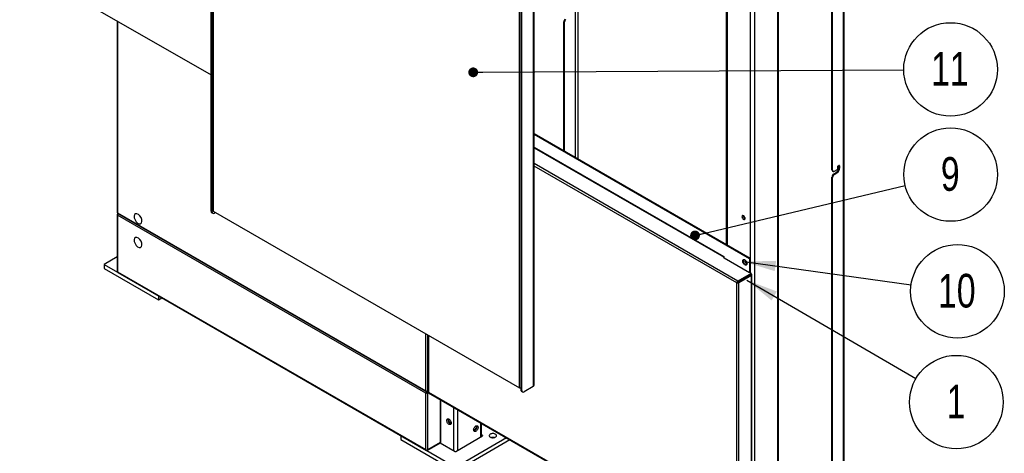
# Paper-space layout 'Sheet2' of a CAD drawing. Header units: millimetres. Extents: x 7 to 291, y 7 to 204.
# Tile 3 of 9: x 62 to 164, y 78 to 123. Entities that reach past the tile are written whole.
import ezdxf

# ---------------------------------------------------------------- set-up
doc = ezdxf.new("R2010")
doc.units = ezdxf.units.MM
doc.layers.add('DRAWING', color=7, linetype='Continuous')
doc.styles.add('SLDTEXTSTYLE1', font='TXT', dxfattribs={"width": 0.75})
doc.dimstyles.new('SLDDIMSTYLE2', dxfattribs={"dimtxt": 0.18, "dimasz": 3.302, "dimexe": 0, "dimexo": 0.0625, "dimgap": 0, "dimtad": 0, "dimtih": 1, "dimtoh": 1, "dimdec": 0, "dimrnd": 1e-09, "dimzin": 0, "dimdsep": 46, "dimtxsty": 'Standard', "dimsah": 1, "dimcen": 0.09, "dimadec": 0, "dimazin": 0, "dimtfac": 3.302, "dimtdec": 0, "dimtofl": 0, "dimtmove": 0, "dimatfit": 3, "dimfxl": 1, "dimfrac": 2, "dimtolj": 1, "dimtzin": 0, "dimarcsym": 0})
doc.dimstyles.new('SLDDIMSTYLE3', dxfattribs={"dimtxt": 0.18, "dimasz": 1.016, "dimexe": 0, "dimexo": 0.0625, "dimgap": 0, "dimtad": 0, "dimtih": 1, "dimtoh": 1, "dimdec": 0, "dimrnd": 1e-09, "dimzin": 0, "dimdsep": 46, "dimtxsty": 'Standard', "dimblk1": 'DOT', "dimblk2": 'DOT', "dimsah": 1, "dimcen": 0.09, "dimadec": 0, "dimazin": 0, "dimtfac": 1.016, "dimtdec": 0, "dimtofl": 0, "dimtmove": 0, "dimatfit": 3, "dimldrblk": 'DOT', "dimfxl": 1, "dimfrac": 2, "dimtolj": 1, "dimtzin": 0, "dimarcsym": 0})

# ---------------------------------------------------------------- blocks, each defined once
blk = doc.blocks.new('SW_NOTE_0_8')
at = {"layer": 'DRAWING', "color": 0}
blk.add_circle((4.86, 0.03), 4.86, dxfattribs=at)
at = {"layer": 'DRAWING', "color": 0, "insert": (4.79, 1.84), "char_height": 3.5, "attachment_point": 2, "style": 'SLDTEXTSTYLE1'}
blk.add_mtext('11', dxfattribs=at)
blk = doc.blocks.new('_Dot')
at = {"color": 0, "linetype": 'ByBlock', "lineweight": -2}
blk.add_line((-0.5, 0), (-1, 0), dxfattribs=at)
at = {"color": 0, "linetype": 'ByBlock', "const_width": 0.5}
blk.add_lwpolyline([(-0.25, 0, 1), (0.25, 0, 1)], format="xyb", close=True, dxfattribs=at)
blk = doc.blocks.new('SW_NOTE_0_11')
at = {"layer": 'DRAWING', "color": 0}
blk.add_circle((4.73, 1.13), 4.86, dxfattribs=at)
at = {"layer": 'DRAWING', "color": 0, "insert": (4.69, 2.94), "char_height": 3.5, "attachment_point": 2, "style": 'SLDTEXTSTYLE1'}
blk.add_mtext('9', dxfattribs=at)
blk = doc.blocks.new('SW_NOTE_0_12')
at = {"layer": 'DRAWING', "color": 0}
blk.add_circle((4.2, -2.45), 4.86, dxfattribs=at)
at = {"layer": 'DRAWING', "color": 0, "insert": (4.16, -0.64), "char_height": 3.5, "attachment_point": 2, "style": 'SLDTEXTSTYLE1'}
blk.add_mtext('1', dxfattribs=at)
blk = doc.blocks.new('SW_NOTE_0_13')
at = {"layer": 'DRAWING', "color": 0}
blk.add_circle((4.81, -0.67), 4.86, dxfattribs=at)
at = {"layer": 'DRAWING', "color": 0, "insert": (4.74, 1.14), "char_height": 3.5, "attachment_point": 2, "style": 'SLDTEXTSTYLE1'}
blk.add_mtext('10', dxfattribs=at)

psp = doc.layouts.new('Sheet2')

# ---------------------------------------------------------------- linework, layer by layer
at = {"color": 7, "linetype": 'Continuous', "lineweight": 25}
for p, q in [((81.57, 103.25), (81.57, 146.24)), ((147.21, 69.42), (147.21, 147.02)), ((147.29, 69.59), (147.29, 147.1)), ((81.68, 103.19), (81.68, 146.18)), ((81.78, 145.79), (81.78, 103.25)), ((146.02, 107.54), (146.02, 144.75)), ((146.09, 107.5), (146.09, 144.71)), ((140.47, 62.04), (140.47, 143.3)), ((135.06, 140.18), (135.06, 99.82)), ((61.69, 128.88), (81.57, 117.41)), ((115.02, 128.61), (115.02, 85.05)), ((115.12, 85.19), (115.12, 128.75)), ((113.6, 84.88), (113.6, 127.42)), ((113.71, 127.69), (113.71, 84.7)), ((113.81, 127.63), (113.81, 84.64)), ((71.82, 123.04), (71.82, 103.11)), ((118.16, 122.89), (118.23, 122.85)), ((118.16, 122.89), (118.16, 109.58)), ((118.23, 122.85), (118.23, 109.53)), ((115.12, 111.33), (137.55, 98.38)), ((115.12, 111.25), (137.48, 98.34)), ((115.12, 109.84), (134.83, 98.46)), ((146.02, 107.54), (146.09, 107.5)), ((146.07, 107.42), (146.15, 107.38)), ((146.56, 107.56), (146.27, 107.39)), ((146.6, 107.79), (146.6, 107.62)), ((146.76, 107.96), (146.75, 108)), ((146.76, 107.96), (146.83, 107.92)), ((146.76, 107.76), (146.76, 107.96)), ((146.76, 107.76), (146.83, 107.72)), ((146.83, 107.72), (146.83, 107.92)), ((146.02, 106.8), (146.09, 106.76)), ((146.02, 69.75), (146.02, 106.8)), ((146.09, 69.71), (146.09, 106.76)), ((146.2, 107.11), (146.47, 107.27)), ((146.2, 107.11), (146.27, 107.07)), ((146.27, 107.07), (146.54, 107.23)), ((146.47, 107.27), (146.54, 107.23)), ((71.82, 102.91), (71.82, 96.98)), ((71.86, 103.07), (103.86, 84.6)), ((71.89, 103), (71.86, 102.98)), ((103.86, 84.35), (71.86, 102.83)), ((71.86, 102.83), (71.86, 96.95)), ((71.87, 103.01), (103.91, 84.52)), ((81.57, 103.25), (81.68, 103.19)), ((81.64, 103.09), (81.75, 103.03)), ((81.78, 103.25), (113.6, 84.88)), ((82.02, 103.1), (81.92, 103.05)), ((136.83, 102.76), (136.83, 102.78)), ((71.82, 98.51), (70.45, 97.72)), ((134.77, 98.49), (134.72, 98.46)), ((134.83, 98.4), (134.72, 98.46)), ((134.83, 98.52), (134.79, 98.54)), ((134.83, 98.44), (134.79, 98.42)), ((134.83, 98.36), (134.83, 98.52)), ((137.48, 96.83), (134.83, 98.36)), ((136.88, 98.19), (136.86, 98.18)), ((137.55, 98.38), (137.48, 98.34)), ((137.48, 98.34), (137.48, 96.83)), ((137.55, 98.38), (137.55, 96.87)), ((70.45, 97.72), (71.86, 96.91)), ((70.45, 97.72), (70.45, 97.31)), ((70.45, 97.31), (76.1, 94.05)), ((137.14, 97.7), (137.15, 97.71)), ((71.86, 96.95), (103.86, 78.48)), ((71.87, 96.89), (103.91, 78.4)), ((137.65, 96.77), (136.27, 95.98)), ((137.65, 96.69), (136.27, 95.9)), ((136.28, 95.88), (137.59, 96.64)), ((136.35, 95.84), (137.66, 96.6)), ((137.55, 96.87), (137.48, 96.83)), ((137.65, 96.77), (137.52, 96.85)), ((137.59, 96.64), (137.66, 96.6)), ((137.65, 96.77), (137.65, 96.69)), ((137.66, 96.72), (137.65, 96.72)), ((137.66, 66.69), (137.66, 96.6)), ((137.7, 66.75), (137.7, 96.66)), ((136.14, 95.81), (136.21, 95.85)), ((136.14, 65.97), (136.14, 95.81)), ((136.27, 95.98), (136.27, 95.9)), ((136.35, 95.84), (136.28, 95.88)), ((136.35, 65.93), (136.35, 95.84)), ((136.53, 96.04), (136.53, 96.03)), ((76.1, 94.45), (76.1, 94.05)), ((76.1, 94.05), (76.45, 94.25)), ((104.1, 90.36), (104.1, 84.47)), ((113.6, 84.88), (113.71, 84.94)), ((113.71, 84.82), (113.6, 84.88)), ((115.02, 85.05), (114.06, 84.49)), ((103.86, 84.35), (103.93, 84.4)), ((103.86, 78.48), (103.86, 84.35)), ((104.1, 84.58), (103.99, 84.52)), ((103.99, 84.52), (103.99, 84.44)), ((104.1, 84.5), (103.99, 84.44)), ((104, 84.43), (104.1, 84.49)), ((104.07, 84.39), (104, 84.43)), ((104.1, 84.58), (104.07, 84.57)), ((104.07, 84.39), (104.14, 84.43)), ((104.07, 78.44), (104.07, 84.39)), ((104.14, 84.44), (136.14, 65.97)), ((104.15, 84.38), (136.19, 65.88)), ((113.71, 84.7), (113.81, 84.64)), ((113.78, 84.54), (113.89, 84.48)), ((105.42, 79.26), (105.42, 83.65)), ((109.64, 79.83), (109.64, 81.21)), ((101.28, 79.92), (101.28, 79.52)), ((106.97, 78.29), (109.76, 79.9)), ((109.76, 79.95), (109.64, 80.02)), ((101.28, 79.52), (106.93, 76.25)), ((103.99, 78.4), (105.37, 79.19)), ((105.38, 79.2), (104.07, 78.44)), ((105.35, 79.18), (106.9, 78.29)), ((105.37, 79.19), (105.37, 79.19)), ((106.93, 76.66), (112.23, 79.72)), ((106.93, 76.25), (112.58, 79.51)), ((103.95, 78.39), (106.93, 76.66))]:
    psp.add_line(p, q, dxfattribs=at)
at = {"color": 8, "linetype": 'Continuous', "lineweight": 25}
for p, q in [((140.38, 143.25), (140.38, 61.98)), ((119.35, 142.5), (119.35, 108.89)), ((119.63, 142.34), (119.63, 108.73)), ((137.55, 141.62), (137.55, 96.83)), ((137.98, 141.86), (137.98, 60.6)), ((135.15, 140.23), (135.15, 99.77)), ((71.86, 123.01), (71.86, 103.07)), ((115.12, 109.9), (134.79, 98.54)), ((136.27, 95.98), (115.12, 108.19)), ((136.14, 95.81), (115.12, 107.94)), ((71.86, 102.98), (71.88, 102.97)), ((137.59, 96.65), (137.59, 96.64)), ((137.65, 96.72), (137.66, 96.72)), ((103.86, 84.6), (103.86, 90.5)), ((104.07, 84.57), (104.07, 90.38)), ((104.14, 90.34), (104.14, 84.44)), ((103.99, 84.52), (103.99, 84.55)), ((105.38, 79.2), (105.38, 83.67)), ((106.72, 82.9), (106.72, 78.39)), ((107.15, 82.65), (107.15, 78.39)), ((109.55, 81.26), (109.55, 79.78)), ((109.76, 79.95), (109.76, 79.9)), ((103.99, 78.4), (103.99, 78.42))]:
    psp.add_line(p, q, dxfattribs=at)
at = {"color": 7, "linetype": 'Continuous', "lineweight": 25, "flags": 128}
for points in [[(146.83, 107.92), (146.82, 107.96), (146.8, 107.99), (146.77, 108), (146.73, 108), (146.69, 107.97), (146.65, 107.94), (146.62, 107.89), (146.6, 107.84), (146.6, 107.79)], [(137.01, 102.49), (137, 102.55), (136.98, 102.61), (136.95, 102.67), (136.91, 102.72), (136.87, 102.76), (136.82, 102.78), (136.78, 102.79), (136.74, 102.79), (136.71, 102.77), (136.69, 102.73), (136.68, 102.68), (136.69, 102.62), (136.71, 102.56), (136.74, 102.51), (136.78, 102.46), (136.82, 102.42), (136.87, 102.39), (136.91, 102.38), (136.95, 102.39), (136.98, 102.41), (137, 102.45), (137.01, 102.49)], [(137.21, 97.81), (137.2, 97.75), (137.18, 97.7), (137.15, 97.67), (137.11, 97.65), (137.06, 97.65), (137.01, 97.66), (136.96, 97.69), (136.91, 97.74), (136.86, 97.8), (136.82, 97.86), (136.79, 97.93), (136.77, 98), (136.77, 98.06), (136.77, 98.12), (136.79, 98.16), (136.82, 98.2), (136.86, 98.22), (136.91, 98.22), (136.96, 98.2), (137.01, 98.17), (137.06, 98.13), (137.11, 98.07), (137.15, 98.01), (137.18, 97.94), (137.2, 97.87), (137.21, 97.81)], [(136.86, 98.17), (136.83, 98.14), (136.81, 98.1), (136.81, 98.05), (136.81, 97.99), (136.83, 97.92), (136.86, 97.86), (136.9, 97.8), (136.95, 97.76), (137, 97.72), (137.04, 97.7), (137.09, 97.7), (137.13, 97.71), (137.14, 97.72)], [(137.2, 97.83), (137.19, 97.89), (137.17, 97.96), (137.14, 98.02), (137.1, 98.08), (137.05, 98.13), (137, 98.17), (136.95, 98.19), (136.91, 98.19), (136.86, 98.18)], [(136.93, 97.98), (136.93, 97.99), (136.92, 98), (136.92, 98.01), (136.91, 98.01), (136.9, 98.02), (136.89, 98.01), (136.89, 98.01), (136.89, 98), (136.89, 97.99), (136.89, 97.98), (136.9, 97.97), (136.91, 97.96), (136.92, 97.96), (136.92, 97.96), (136.93, 97.97), (136.93, 97.98)], [(137.1, 97.87), (137.1, 97.88), (137.1, 97.9), (137.09, 97.9), (137.08, 97.91), (137.08, 97.91), (137.07, 97.91), (137.06, 97.91), (137.06, 97.9), (137.06, 97.89), (137.07, 97.88), (137.08, 97.87), (137.08, 97.86), (137.09, 97.86), (137.1, 97.86), (137.1, 97.87), (137.1, 97.87)], [(136.88, 96.23), (136.89, 96.24), (136.92, 96.25)], [(106.03, 81.51), (106.04, 81.57), (106.06, 81.61), (106.09, 81.65), (106.12, 81.67), (106.17, 81.67), (106.22, 81.66), (106.28, 81.63), (106.33, 81.59), (106.38, 81.54), (106.42, 81.48), (106.46, 81.41), (106.48, 81.34), (106.49, 81.27), (106.49, 81.21), (106.48, 81.16), (106.46, 81.12), (106.42, 81.09), (106.38, 81.08), (106.33, 81.08), (106.28, 81.1), (106.22, 81.13), (106.17, 81.18), (106.12, 81.24), (106.09, 81.31), (106.06, 81.37), (106.04, 81.44), (106.03, 81.51)], [(106.3, 81.62), (106.27, 81.62), (106.23, 81.62), (106.2, 81.59), (106.18, 81.56), (106.17, 81.51)], [(106.17, 81.51), (106.18, 81.45), (106.2, 81.39), (106.23, 81.34), (106.27, 81.28), (106.31, 81.24), (106.36, 81.22), (106.4, 81.21), (106.44, 81.21), (106.47, 81.24), (106.49, 81.27), (106.49, 81.29)], [(106.24, 81.55), (106.25, 81.6), (106.26, 81.62)], [(106.48, 81.25), (106.47, 81.25), (106.43, 81.26), (106.38, 81.29), (106.34, 81.33), (106.3, 81.38), (106.27, 81.43), (106.25, 81.49), (106.24, 81.55)], [(108.82, 80.53), (108.83, 80.59), (108.85, 80.66), (108.88, 80.73), (108.92, 80.79), (108.96, 80.85), (109.02, 80.9), (109.07, 80.93), (109.12, 80.95), (109.17, 80.96), (109.21, 80.95), (109.25, 80.92), (109.27, 80.88), (109.29, 80.82), (109.29, 80.76), (109.27, 80.69), (109.25, 80.62), (109.21, 80.56), (109.17, 80.5), (109.12, 80.44), (109.07, 80.4), (109.02, 80.37), (108.96, 80.36), (108.92, 80.37), (108.88, 80.39), (108.85, 80.42), (108.83, 80.47), (108.82, 80.53)], [(108.83, 80.57), (108.83, 80.56), (108.85, 80.52), (108.88, 80.5), (108.92, 80.49), (108.96, 80.5), (109.01, 80.53), (109.05, 80.57), (109.09, 80.62), (109.12, 80.68), (109.14, 80.74), (109.15, 80.79), (109.14, 80.84), (109.12, 80.88), (109.09, 80.9), (109.05, 80.91), (109.02, 80.9)], [(109.06, 80.91), (109.07, 80.88), (109.08, 80.83), (109.07, 80.78), (109.05, 80.72), (109.02, 80.66), (108.98, 80.61), (108.94, 80.57), (108.89, 80.54), (108.85, 80.53), (108.84, 80.53)], [(110.56, 79.77), (110.62, 79.74), (110.69, 79.72), (110.77, 79.71), (110.85, 79.71), (110.93, 79.72), (111.01, 79.74), (111.07, 79.76), (111.13, 79.8), (111.17, 79.84), (111.19, 79.88), (111.2, 79.93), (111.19, 79.98), (111.16, 80.02), (111.12, 80.06), (111.06, 80.09), (110.99, 80.12), (110.91, 80.14), (110.83, 80.14), (110.75, 80.14), (110.68, 80.12), (110.6, 80.1), (110.54, 80.07), (110.5, 80.03), (110.47, 79.99), (110.45, 79.94), (110.45, 79.9), (110.47, 79.85), (110.51, 79.81), (110.56, 79.77)]]:
    psp.add_lwpolyline(points, dxfattribs=at)
at = {"color": 7, "linetype": 'Continuous', "flags": 128}
for points in [[(74.37, 102.37), (74.3, 102.58), (74.18, 102.76), (74.02, 102.91), (73.86, 102.98), (73.72, 102.97), (73.62, 102.89), (73.58, 102.74), (73.59, 102.55), (73.67, 102.34), (73.79, 102.15), (73.94, 102.01), (74.1, 101.94), (74.24, 101.94), (74.34, 102.03), (74.39, 102.18), (74.37, 102.37)], [(74.37, 99.92), (74.3, 100.13), (74.18, 100.31), (74.02, 100.46), (73.86, 100.53), (73.72, 100.52), (73.62, 100.44), (73.58, 100.29), (73.59, 100.1), (73.67, 99.89), (73.79, 99.7), (73.94, 99.56), (74.1, 99.49), (74.24, 99.49), (74.34, 99.58), (74.39, 99.73), (74.37, 99.92)]]:
    psp.add_lwpolyline(points, dxfattribs=at)
at = {"color": 8, "linetype": 'Continuous', "lineweight": 25, "flags": 128}
psp.add_lwpolyline([(137.18, 97.83), (137.18, 97.89), (137.16, 97.95), (137.13, 98.01), (137.09, 98.07), (137.04, 98.12), (137, 98.15), (136.95, 98.17), (136.9, 98.18), (136.86, 98.17), (136.86, 98.17)], dxfattribs=at)
at = {"color": 7, "linetype": 'Continuous', "lineweight": 25}
for centre, radius, start, end in [((118.55, 122.87), 0.384, 122.6055, 177.3945), ((118.62, 122.83), 0.384, 122.6055, 177.3945), ((146.15, 107.52), 0.123, 173.7012, 234.9867), ((146.2, 107.48), 0.109, 170.786, 309.2033), ((146.14, 107.79), 0.615, 302.6055, 357.3945), ((146.21, 107.74), 0.615, 302.6055, 357.3945), ((146.52, 107.63), 0.0768, 302.6055, 357.3945), ((146.41, 106.79), 0.384, 122.6055, 177.3945), ((146.48, 106.74), 0.384, 122.6055, 177.3945), ((81.74, 103.23), 0.173, 173.7012, 234.9867), ((81.83, 103.17), 0.153, 170.786, 309.2033), ((137.16, 102.77), 0.337, 181.6538, 242.1386), ((134.9, 98.54), 0.104, 174.847, 229.1073), ((136.93, 98.07), 0.133, 58.9493, 114.8879), ((137.07, 97.81), 0.131, 303.9367, 7.3755), ((137.08, 97.82), 0.127, 303.5736, 2.5783), ((137.58, 96.66), 0.0232, 292.0671, 3.09), ((137.63, 96.66), 0.0655, 290.7834, 69.2166), ((114.94, 85.21), 0.176, 294.3747, 354.3052), ((113.88, 84.68), 0.173, 173.7012, 234.9867), ((113.97, 84.61), 0.153, 170.786, 309.2033), ((109.76, 79.92), 0.0218, 290.7834, 69.2166), ((105.35, 79.27), 0.0754, 294.3747, 354.3052), ((110.82, 79.1), 0.634, 78.6413, 101.3587), ((106.93, 78.36), 0.0769, 242.6097, 297.3903)]:
    psp.add_arc(centre, radius, start, end, dxfattribs=at)
at = {"color": 8, "linetype": 'Continuous', "lineweight": 25}
psp.add_arc((137.04, 97.82), 0.14, 314.7932, 4.8298, dxfattribs=at)
at = {"color": 7, "linetype": 'Continuous', "lineweight": 25}
for centre, major_axis, ratio, start_param, end_param in [((71.97, 102.89), (0.146, -0.048), 0.699543, 2.580714, 4.15151), ((71.97, 103.13), (0.15, 0.029), 0.40655, 3.064116, 3.849514), ((71.97, 103.13), (0.1, 0.115), 0.406664, 2.433621, 3.2191), ((71.97, 102.89), (0.032, 0.151), 0.699602, 0.919013, 2.131535), ((71.97, 97.01), (0.15, 0.029), 0.40655, 3.064116, 3.849514), ((71.97, 97.01), (0.1, 0.115), 0.406664, 2.433621, 3.2191), ((136.24, 95.87), (0.1, 0.115), 0.406664, 0.862825, 2.433621), ((136.24, 95.87), (0.15, 0.029), 0.40655, 3.849514, 5.42031), ((136.24, 95.87), (0.0457, 0.0313), 0.083189, 0.825176, 2.395972), ((136.24, 95.87), (0.05, 0.0239), 0.08305, 3.8872, 5.457996), ((103.96, 84.66), (0.146, -0.048), 0.699543, 4.15151, 5.722307), ((103.96, 84.66), (0.032, 0.151), 0.699602, 2.131535, 3.702332), ((103.96, 84.42), (0.1, 0.115), 0.406664, 0.862825, 2.433621), ((103.96, 84.42), (0.15, 0.029), 0.40655, 3.849514, 5.42031), ((103.96, 84.42), (0.0457, 0.0313), 0.083189, 0.825176, 2.395972), ((103.96, 84.42), (0.05, 0.0239), 0.08305, 3.8872, 5.457996), ((104.25, 84.5), (0.15, 0.029), 0.40655, 3.064116, 3.849514), ((104.25, 84.5), (0.1, 0.115), 0.406664, 2.433621, 3.2191), ((103.96, 78.54), (0.146, -0.048), 0.699543, 4.15151, 5.722307), ((103.96, 78.54), (0.032, 0.151), 0.699602, 2.131535, 3.702332)]:
    psp.add_ellipse(centre, major_axis=major_axis, ratio=ratio, start_param=start_param, end_param=end_param, dxfattribs=at)

# ---------------------------------------------------------------- block references
at = {"layer": 'DRAWING', "color": 7}
for name, p in [('SW_NOTE_0_8', (153.48, 117.95)), ('SW_NOTE_0_11', (153.62, 105.93)), ('SW_NOTE_0_13', (154.25, 95.6)), ('SW_NOTE_0_12', (154.75, 85.86))]:
    psp.add_blockref(name, p, dxfattribs=at)

# ---------------------------------------------------------------- leaders
for points, dimstyle in [([(108.78, 117.68), (153.48, 117.95)], 'SLDDIMSTYLE3'), ([(131.81, 100.73), (153.62, 105.93)], 'SLDDIMSTYLE3'), ([(136.89, 98.01), (154.25, 95.6)], 'SLDDIMSTYLE2'), ([(137.18, 96.1), (154.75, 85.86)], 'SLDDIMSTYLE2')]:
    psp.add_leader(points, dimstyle=dimstyle, dxfattribs=at)

doc.saveas('drawing.dxf')
